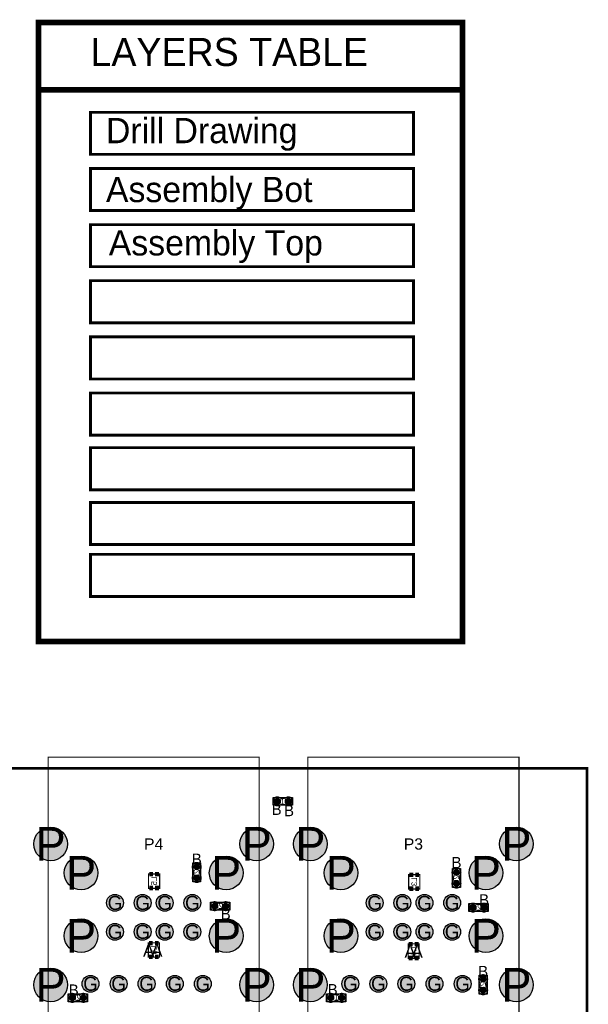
# Model space of a CAD drawing. Extents: x -14 to 190, y -123 to 238.
# Tile 28 of 28: x 138 to 189, y 149 to 238. Entities that reach past the tile are written whole.
import ezdxf
from ezdxf.enums import TextEntityAlignment as Align

# ---------------------------------------------------------------- set-up
doc = ezdxf.new("R2010")
doc.units = 0
doc.header["$MEASUREMENT"] = 0
for name, color, linetype in [('ASSEMBLY_OUTLINES_BTM', 191, 'CONTINUOUS'), ('ASSEMBLY_OUTLINES_TOP', 102, 'CONTINUOUS'), ('ASSEMBLY_REF_DES_BTM', 191, 'CONTINUOUS'), ('ASSEMBLY_REF_DES_TOP', 102, 'CONTINUOUS'), ('BOARD_OUTLINE', 10, 'CONTINUOUS'), ('DRILL_DRAWING', 21, 'CONTINUOUS'), ('LOGO', 90, 'CONTINUOUS'), ('PART_PADS_LAYER_TOP', 150, 'CONTINUOUS'), ('PART_PADS_SMD_BTM', 181, 'CONTINUOUS'), ('PART_PADS_SMD_TOP', 150, 'CONTINUOUS')]:
    doc.layers.add(name, color=color, linetype=linetype)
doc.styles.add('ARIAL', font='ARIAL.TTF')
doc.styles.add('VERIBEST_GERBER_0', font='VBest0.ttf')

msp = doc.modelspace()

# ---------------------------------------------------------------- hatches: boundary and pattern name
at = {"layer": 'PART_PADS_LAYER_TOP'}
h = msp.add_hatch(color=256, dxfattribs=at)
edge = h.paths.add_edge_path()
edge.add_arc((140.49, 163.150042), 1.524, 0, 360)
h = msp.add_hatch(color=256, dxfattribs=at)
edge = h.paths.add_edge_path()
edge.add_arc((159.13, 163.150042), 1.524, 0, 360)
h = msp.add_hatch(color=256, dxfattribs=at)
edge = h.paths.add_edge_path()
edge.add_arc((163.985, 163.150042), 1.524, 0, 360)
h = msp.add_hatch(color=256, dxfattribs=at)
edge = h.paths.add_edge_path()
edge.add_arc((182.625, 163.150042), 1.524, 0, 360)
h = msp.add_hatch(color=256, dxfattribs=at)
edge = h.paths.add_edge_path()
edge.add_arc((143.25, 160.530042), 1.524, 0, 360)
h = msp.add_hatch(color=256, dxfattribs=at)
edge = h.paths.add_edge_path()
edge.add_arc((156.37, 160.530042), 1.524, 0, 360)
h = msp.add_hatch(color=256, dxfattribs=at)
edge = h.paths.add_edge_path()
edge.add_arc((166.745, 160.530042), 1.524, 0, 360)
h = msp.add_hatch(color=256, dxfattribs=at)
edge = h.paths.add_edge_path()
edge.add_arc((179.865, 160.530042), 1.524, 0, 360)
h = msp.add_hatch(color=256, dxfattribs=at)
edge = h.paths.add_edge_path()
edge.add_arc((146.31, 157.820042), 0.762, 0, 360)
h = msp.add_hatch(color=256, dxfattribs=at)
edge = h.paths.add_edge_path()
edge.add_arc((148.81, 157.820042), 0.762, 0, 360)
h = msp.add_hatch(color=256, dxfattribs=at)
edge = h.paths.add_edge_path()
edge.add_arc((150.81, 157.820042), 0.762, 0, 360)
h = msp.add_hatch(color=256, dxfattribs=at)
edge = h.paths.add_edge_path()
edge.add_arc((153.31, 157.820042), 0.762, 0, 360)
h = msp.add_hatch(color=256, dxfattribs=at)
edge = h.paths.add_edge_path()
edge.add_arc((169.805, 157.820042), 0.762, 0, 360)
h = msp.add_hatch(color=256, dxfattribs=at)
edge = h.paths.add_edge_path()
edge.add_arc((172.305, 157.820042), 0.762, 0, 360)
h = msp.add_hatch(color=256, dxfattribs=at)
edge = h.paths.add_edge_path()
edge.add_arc((174.305, 157.820042), 0.762, 0, 360)
h = msp.add_hatch(color=256, dxfattribs=at)
edge = h.paths.add_edge_path()
edge.add_arc((176.805, 157.820042), 0.762, 0, 360)
h = msp.add_hatch(color=256, dxfattribs=at)
edge = h.paths.add_edge_path()
edge.add_arc((143.25, 154.840042), 1.524, 0, 360)
h = msp.add_hatch(color=256, dxfattribs=at)
edge = h.paths.add_edge_path()
edge.add_arc((146.31, 155.200042), 0.762, 0, 360)
h = msp.add_hatch(color=256, dxfattribs=at)
edge = h.paths.add_edge_path()
edge.add_arc((148.81, 155.200042), 0.762, 0, 360)
h = msp.add_hatch(color=256, dxfattribs=at)
edge = h.paths.add_edge_path()
edge.add_arc((150.81, 155.200042), 0.762, 0, 360)
h = msp.add_hatch(color=256, dxfattribs=at)
edge = h.paths.add_edge_path()
edge.add_arc((153.31, 155.200042), 0.762, 0, 360)
h = msp.add_hatch(color=256, dxfattribs=at)
edge = h.paths.add_edge_path()
edge.add_arc((156.37, 154.840042), 1.524, 0, 360)
h = msp.add_hatch(color=256, dxfattribs=at)
edge = h.paths.add_edge_path()
edge.add_arc((166.745, 154.840042), 1.524, 0, 360)
h = msp.add_hatch(color=256, dxfattribs=at)
edge = h.paths.add_edge_path()
edge.add_arc((169.805, 155.200042), 0.762, 0, 360)
h = msp.add_hatch(color=256, dxfattribs=at)
edge = h.paths.add_edge_path()
edge.add_arc((172.305, 155.200042), 0.762, 0, 360)
h = msp.add_hatch(color=256, dxfattribs=at)
edge = h.paths.add_edge_path()
edge.add_arc((174.305, 155.200042), 0.762, 0, 360)
h = msp.add_hatch(color=256, dxfattribs=at)
edge = h.paths.add_edge_path()
edge.add_arc((176.805, 155.200042), 0.762, 0, 360)
h = msp.add_hatch(color=256, dxfattribs=at)
edge = h.paths.add_edge_path()
edge.add_arc((179.865, 154.840042), 1.524, 0, 360)
h = msp.add_hatch(color=256, dxfattribs=at)
edge = h.paths.add_edge_path()
edge.add_arc((140.49, 150.400042), 1.524, 0, 360)
h = msp.add_hatch(color=256, dxfattribs=at)
edge = h.paths.add_edge_path()
edge.add_arc((159.13, 150.400042), 1.524, 0, 360)
h = msp.add_hatch(color=256, dxfattribs=at)
edge = h.paths.add_edge_path()
edge.add_arc((163.985, 150.400042), 1.524, 0, 360)
h = msp.add_hatch(color=256, dxfattribs=at)
edge = h.paths.add_edge_path()
edge.add_arc((182.625, 150.400042), 1.524, 0, 360)
h = msp.add_hatch(color=256, dxfattribs=at)
edge = h.paths.add_edge_path()
edge.add_arc((144.1, 150.500042), 0.762, 0, 360)
h = msp.add_hatch(color=256, dxfattribs=at)
edge = h.paths.add_edge_path()
edge.add_arc((146.64, 150.500042), 0.762, 0, 360)
h = msp.add_hatch(color=256, dxfattribs=at)
edge = h.paths.add_edge_path()
edge.add_arc((149.17, 150.500042), 0.762, 0, 360)
h = msp.add_hatch(color=256, dxfattribs=at)
edge = h.paths.add_edge_path()
edge.add_arc((151.72, 150.500042), 0.762, 0, 360)
h = msp.add_hatch(color=256, dxfattribs=at)
edge = h.paths.add_edge_path()
edge.add_arc((154.26, 150.500042), 0.762, 0, 360)
h = msp.add_hatch(color=256, dxfattribs=at)
edge = h.paths.add_edge_path()
edge.add_arc((167.595, 150.500042), 0.762, 0, 360)
h = msp.add_hatch(color=256, dxfattribs=at)
edge = h.paths.add_edge_path()
edge.add_arc((170.135, 150.500042), 0.762, 0, 360)
h = msp.add_hatch(color=256, dxfattribs=at)
edge = h.paths.add_edge_path()
edge.add_arc((172.665, 150.500042), 0.762, 0, 360)
h = msp.add_hatch(color=256, dxfattribs=at)
edge = h.paths.add_edge_path()
edge.add_arc((175.215, 150.500042), 0.762, 0, 360)
h = msp.add_hatch(color=256, dxfattribs=at)
edge = h.paths.add_edge_path()
edge.add_arc((177.755, 150.500042), 0.762, 0, 360)
at = {"layer": 'PART_PADS_SMD_BTM'}
h = msp.add_hatch(color=256, dxfattribs=at)
edge = h.paths.add_edge_path()
edge.add_arc((153.705601, 161.075478), 0.2667, 0, 360)
h = msp.add_hatch(color=256, dxfattribs=at)
edge = h.paths.add_edge_path()
edge.add_arc((177.200601, 160.567478), 0.2667, 0, 360)
h = msp.add_hatch(color=256, dxfattribs=at)
edge = h.paths.add_edge_path()
edge.add_arc((153.705601, 160.075478), 0.2667, 0, 360)
h = msp.add_hatch(color=256, dxfattribs=at)
edge = h.paths.add_edge_path()
edge.add_arc((177.200601, 159.567478), 0.2667, 0, 360)
h = msp.add_hatch(color=256, dxfattribs=at)
edge = h.paths.add_edge_path()
edge.add_arc((155.326478, 157.521399), 0.2667, 0, 360)
h = msp.add_hatch(color=256, dxfattribs=at)
edge = h.paths.add_edge_path()
edge.add_arc((156.326478, 157.521399), 0.2667, 0, 360)
h = msp.add_hatch(color=256, dxfattribs=at)
edge = h.paths.add_edge_path()
edge.add_arc((178.694478, 157.394399), 0.2667, 0, 360)
h = msp.add_hatch(color=256, dxfattribs=at)
edge = h.paths.add_edge_path()
edge.add_arc((179.694478, 157.394399), 0.2667, 0, 360)
h = msp.add_hatch(color=256, dxfattribs=at)
edge = h.paths.add_edge_path()
edge.add_arc((179.613601, 150.915478), 0.2667, 0, 360)
h = msp.add_hatch(color=256, dxfattribs=at)
edge = h.paths.add_edge_path()
edge.add_arc((179.613601, 149.915478), 0.2667, 0, 360)
h = msp.add_hatch(color=256, dxfattribs=at)
edge = h.paths.add_edge_path()
edge.add_arc((142.452, 149.225), 0.2667, 0, 360)
h = msp.add_hatch(color=256, dxfattribs=at)
edge = h.paths.add_edge_path()
edge.add_arc((143.452, 149.225), 0.2667, 0, 360)
h = msp.add_hatch(color=256, dxfattribs=at)
edge = h.paths.add_edge_path()
edge.add_arc((165.82, 149.225), 0.2667, 0, 360)
h = msp.add_hatch(color=256, dxfattribs=at)
edge = h.paths.add_edge_path()
edge.add_arc((166.82, 149.225), 0.2667, 0, 360)
at = {"layer": 'PART_PADS_SMD_TOP'}
h = msp.add_hatch(color=256, dxfattribs=at)
edge = h.paths.add_edge_path()
edge.add_arc((160.994, 167.005), 0.2667, 0, 360)
h = msp.add_hatch(color=256, dxfattribs=at)
edge = h.paths.add_edge_path()
edge.add_arc((161.994, 167.005), 0.2667, 0, 360)

# ---------------------------------------------------------------- linework, layer by layer
at = {"layer": 'ASSEMBLY_OUTLINES_BTM', "const_width": 0.1016}
for points in [[(153.435345, 160.474132), (153.435345, 160.694604), (153.434837, 160.695112, 0.088782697), (153.366257, 160.851068), (153.367273, 160.849798, -1.875349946), (154.042151, 160.85056), (154.042405, 160.850306, 0.088801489), (153.973825, 160.69435), (153.973317, 160.693842), (153.973317, 160.47337), (153.975095, 160.468798, 0.081091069), (154.027927, 160.32224, -2.020315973), (153.381497, 160.321986), (153.380735, 160.322748, 0.081091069), (153.433567, 160.469306)], [(176.930345, 159.966132), (176.930345, 160.186604), (176.929837, 160.187112, 0.088782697), (176.861257, 160.343068), (176.862273, 160.341798, -1.875349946), (177.537151, 160.34256), (177.537405, 160.342306, 0.088801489), (177.468825, 160.18635), (177.468317, 160.185842), (177.468317, 159.96537), (177.470095, 159.960798, 0.081091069), (177.522927, 159.81424, -2.020315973), (176.876497, 159.813986), (176.875735, 159.814748, 0.081091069), (176.928567, 159.961306)], [(155.725132, 157.791655), (155.945604, 157.791655), (155.946112, 157.792163, 0.088782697), (156.102068, 157.860743), (156.100798, 157.859727, -1.875349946), (156.10156, 157.184849), (156.101306, 157.184595, 0.088801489), (155.94535, 157.253175), (155.944842, 157.253683), (155.72437, 157.253683), (155.719798, 157.251905, 0.081091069), (155.57324, 157.199073, -2.020315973), (155.572986, 157.845503), (155.573748, 157.846265, 0.081091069), (155.720306, 157.793433)], [(179.093132, 157.664655), (179.313604, 157.664655), (179.314112, 157.665163, 0.088782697), (179.470068, 157.733743), (179.468798, 157.732727, -1.875349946), (179.46956, 157.057849), (179.469306, 157.057595, 0.088801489), (179.31335, 157.126175), (179.312842, 157.126683), (179.09237, 157.126683), (179.087798, 157.124905, 0.081091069), (178.94124, 157.072073, -2.020315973), (178.940986, 157.718503), (178.941748, 157.719265, 0.081091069), (179.088306, 157.666433)], [(179.343345, 150.314132), (179.343345, 150.534604), (179.342837, 150.535112, 0.088782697), (179.274257, 150.691068), (179.275273, 150.689798, -1.875349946), (179.950151, 150.69056), (179.950405, 150.690306, 0.088801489), (179.881825, 150.53435), (179.881317, 150.533842), (179.881317, 150.31337), (179.883095, 150.308798, 0.081091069), (179.935927, 150.16224, -2.020315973), (179.289497, 150.161986), (179.288735, 150.162748, 0.081091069), (179.341567, 150.309306)], [(142.850654, 149.495256), (143.071126, 149.495256), (143.071634, 149.495764, 0.088782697), (143.22759, 149.564344), (143.22632, 149.563328, -1.875349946), (143.227082, 148.88845), (143.226828, 148.888196, 0.088801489), (143.070872, 148.956776), (143.070364, 148.957284), (142.849892, 148.957284), (142.84532, 148.955506, 0.081091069), (142.698762, 148.902674, -2.020315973), (142.698508, 149.549104), (142.69927, 149.549866, 0.081091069), (142.845828, 149.497034)], [(166.218654, 149.495256), (166.439126, 149.495256), (166.439634, 149.495764, 0.088782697), (166.59559, 149.564344), (166.59432, 149.563328, -1.875349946), (166.595082, 148.88845), (166.594828, 148.888196, 0.088801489), (166.438872, 148.956776), (166.438364, 148.957284), (166.217892, 148.957284), (166.21332, 148.955506, 0.081091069), (166.066762, 148.902674, -2.020315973), (166.066508, 149.549104), (166.06727, 149.549866, 0.081091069), (166.213828, 149.497034)]]:
    msp.add_lwpolyline(points, format="xyb", dxfattribs=at)
at = {"layer": 'ASSEMBLY_OUTLINES_BTM'}
for points in [[(153.350001, 159.711878), (153.350001, 161.439078), (154.061201, 161.439078), (154.061201, 159.711878)], [(176.845001, 159.203878), (176.845001, 160.931078), (177.556201, 160.931078), (177.556201, 159.203878)], [(154.962878, 157.165799), (154.962878, 157.876999), (156.690078, 157.876999), (156.690078, 157.165799)], [(178.330878, 157.038799), (178.330878, 157.749999), (180.058078, 157.749999), (180.058078, 157.038799)], [(179.258001, 149.551878), (179.258001, 151.279078), (179.969201, 151.279078), (179.969201, 149.551878)], [(142.0884, 148.8694), (142.0884, 149.5806), (143.8156, 149.5806), (143.8156, 148.8694)], [(165.4564, 148.8694), (165.4564, 149.5806), (167.1836, 149.5806), (167.1836, 148.8694)]]:
    msp.add_lwpolyline(points, close=True, dxfattribs=at)
at = {"layer": 'ASSEMBLY_OUTLINES_BTM', "const_width": 0.1016}
for points in [[(149.350615, 159.138201), (149.350615, 160.438173), (150.350612, 160.438173), (150.350612, 159.138201)], [(172.879153, 159.07915), (172.879153, 160.379122), (173.87915, 160.379122), (173.87915, 159.07915)], [(149.330065, 152.898619), (149.330065, 154.198591), (150.330062, 154.198591), (150.330062, 152.898619)], [(172.826686, 152.805294), (172.826686, 154.105266), (173.826683, 154.105266), (173.826683, 152.805294)]]:
    msp.add_lwpolyline(points, close=True, dxfattribs=at)
at = {"layer": 'ASSEMBLY_OUTLINES_BTM'}
for points in [[(153.433567, 160.469306), (153.435345, 160.474132)], [(153.435345, 160.694604), (153.434837, 160.695112)], [(153.973825, 160.69435), (153.973317, 160.693842)], [(153.973317, 160.47337), (153.975095, 160.468798)], [(154.042151, 160.85056), (154.042405, 160.850306)], [(153.381497, 160.321986), (153.380735, 160.322748)], [(176.876497, 159.813986), (176.875735, 159.814748)], [(176.928567, 159.961306), (176.930345, 159.966132)], [(176.930345, 160.186604), (176.929837, 160.187112)], [(177.468825, 160.18635), (177.468317, 160.185842)], [(177.468317, 159.96537), (177.470095, 159.960798)], [(177.537151, 160.34256), (177.537405, 160.342306)], [(155.572986, 157.845503), (155.573748, 157.846265)], [(155.720306, 157.793433), (155.725132, 157.791655)], [(155.945604, 157.791655), (155.946112, 157.792163)], [(178.940986, 157.718503), (178.941748, 157.719265)], [(155.72437, 157.253683), (155.719798, 157.251905)], [(155.94535, 157.253175), (155.944842, 157.253683)], [(156.10156, 157.184849), (156.101306, 157.184595)], [(179.09237, 157.126683), (179.087798, 157.124905)], [(179.088306, 157.666433), (179.093132, 157.664655)], [(179.31335, 157.126175), (179.312842, 157.126683)], [(179.313604, 157.664655), (179.314112, 157.665163)], [(179.46956, 157.057849), (179.469306, 157.057595)], [(179.950151, 150.69056), (179.950405, 150.690306)], [(179.289497, 150.161986), (179.288735, 150.162748)], [(179.341567, 150.309306), (179.343345, 150.314132)], [(179.343345, 150.534604), (179.342837, 150.535112)], [(179.881825, 150.53435), (179.881317, 150.533842)], [(179.881317, 150.31337), (179.883095, 150.308798)], [(142.698508, 149.549104), (142.69927, 149.549866)], [(142.849892, 148.957284), (142.84532, 148.955506)], [(142.845828, 149.497034), (142.850654, 149.495256)], [(143.070872, 148.956776), (143.070364, 148.957284)], [(143.071126, 149.495256), (143.071634, 149.495764)], [(143.227082, 148.88845), (143.226828, 148.888196)], [(166.066508, 149.549104), (166.06727, 149.549866)], [(166.217892, 148.957284), (166.21332, 148.955506)], [(166.213828, 149.497034), (166.218654, 149.495256)], [(166.438872, 148.956776), (166.438364, 148.957284)], [(166.439126, 149.495256), (166.439634, 149.495764)], [(166.595082, 148.88845), (166.594828, 148.888196)]]:
    msp.add_lwpolyline(points, dxfattribs=at)
at = {"layer": 'ASSEMBLY_OUTLINES_TOP', "const_width": 0.1}
for points in [[(140.26, 143.300042), (140.26, 171.000042), (159.36, 171.000042), (159.36, 143.300042)], [(163.755, 143.300042), (163.755, 171.000042), (182.855, 171.000042), (182.855, 143.300042)]]:
    msp.add_lwpolyline(points, close=True, dxfattribs=at)
at = {"layer": 'ASSEMBLY_OUTLINES_TOP', "const_width": 0.1016}
msp.add_lwpolyline([(161.392654, 166.734744), (161.613126, 166.734744), (161.613634, 166.734236, -0.088782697), (161.76959, 166.665656), (161.76832, 166.666672, 1.875349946), (161.769082, 167.34155), (161.768828, 167.341804, -0.088801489), (161.612872, 167.273224), (161.612364, 167.272716), (161.391892, 167.272716), (161.38732, 167.274494, -0.081091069), (161.240762, 167.327326, 2.020315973), (161.240508, 166.680896), (161.24127, 166.680134, -0.081091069), (161.387828, 166.732966)], format="xyb", dxfattribs=at)
at = {"layer": 'ASSEMBLY_OUTLINES_TOP'}
msp.add_lwpolyline([(160.6304, 166.6494), (160.6304, 167.3606), (162.3576, 167.3606), (162.3576, 166.6494)], close=True, dxfattribs=at)
for points in [[(161.240508, 166.680896), (161.24127, 166.680134)], [(161.391892, 167.272716), (161.38732, 167.274494)], [(161.387828, 166.732966), (161.392654, 166.734744)], [(161.612872, 167.273224), (161.612364, 167.272716)], [(161.613126, 166.734744), (161.613634, 166.734236)], [(161.769082, 167.34155), (161.768828, 167.341804)]]:
    msp.add_lwpolyline(points, dxfattribs=at)
at = {"layer": 'BOARD_OUTLINE', "const_width": 0.25}
msp.add_lwpolyline([(0, 0), (0, 170), (189, 170), (189, 0)], close=True, dxfattribs=at)
at = {"layer": 'LOGO'}
for points, const_width in [([(139.399, 181.483), (139.399, 237.49), (177.753, 237.49), (177.753, 181.483)], 0.508), ([(144.098, 225.552), (144.098, 229.362), (173.308, 229.362), (173.308, 225.552)], 0.254), ([(144.098, 220.472), (144.098, 224.282), (173.308, 224.282), (173.308, 220.472)], 0.254), ([(144.098, 215.392), (144.098, 219.202), (173.308, 219.202), (173.308, 215.392)], 0.254), ([(144.098, 210.312), (144.098, 214.122), (173.308, 214.122), (173.308, 210.312)], 0.254), ([(144.098, 205.232), (144.098, 209.042), (173.308, 209.042), (173.308, 205.232)], 0.254), ([(144.098, 200.152), (144.098, 203.962), (173.308, 203.962), (173.308, 200.152)], 0.254), ([(144.098, 195.199), (144.098, 199.009), (173.308, 199.009), (173.308, 195.199)], 0.254), ([(144.098, 190.246), (144.098, 194.056), (173.308, 194.056), (173.308, 190.246)], 0.254), ([(144.098, 185.547), (144.098, 189.357), (173.308, 189.357), (173.308, 185.547)], 0.254)]:
    msp.add_lwpolyline(points, close=True, dxfattribs=dict(at, const_width=const_width))
at = {"layer": 'LOGO', "const_width": 0.508}
msp.add_lwpolyline([(177.753, 231.394), (139.526, 231.394)], dxfattribs=at)
at = {"layer": 'PART_PADS_LAYER_TOP'}
for centre, radius in [((140.49, 163.150042), 1.524), ((159.13, 163.150042), 1.524), ((163.985, 163.150042), 1.524), ((182.625, 163.150042), 1.524), ((143.25, 160.530042), 1.524), ((156.37, 160.530042), 1.524), ((166.745, 160.530042), 1.524), ((179.865, 160.530042), 1.524), ((146.31, 157.820042), 0.762), ((148.81, 157.820042), 0.762), ((150.81, 157.820042), 0.762), ((153.31, 157.820042), 0.762), ((169.805, 157.820042), 0.762), ((172.305, 157.820042), 0.762), ((174.305, 157.820042), 0.762), ((176.805, 157.820042), 0.762), ((143.25, 154.840042), 1.524), ((146.31, 155.200042), 0.762), ((148.81, 155.200042), 0.762), ((150.81, 155.200042), 0.762), ((153.31, 155.200042), 0.762), ((156.37, 154.840042), 1.524), ((166.745, 154.840042), 1.524), ((169.805, 155.200042), 0.762), ((172.305, 155.200042), 0.762), ((174.305, 155.200042), 0.762), ((176.805, 155.200042), 0.762), ((179.865, 154.840042), 1.524), ((140.49, 150.400042), 1.524), ((159.13, 150.400042), 1.524), ((163.985, 150.400042), 1.524), ((182.625, 150.400042), 1.524), ((144.1, 150.500042), 0.762), ((146.64, 150.500042), 0.762), ((149.17, 150.500042), 0.762), ((151.72, 150.500042), 0.762), ((154.26, 150.500042), 0.762), ((167.595, 150.500042), 0.762), ((170.135, 150.500042), 0.762), ((172.665, 150.500042), 0.762), ((175.215, 150.500042), 0.762), ((177.755, 150.500042), 0.762)]:
    msp.add_circle(centre, radius, dxfattribs=at)
at = {"layer": 'PART_PADS_SMD_BTM'}
for centre in [(153.705601, 161.075478), (177.200601, 160.567478), (153.705601, 160.075478), (177.200601, 159.567478), (155.326478, 157.521399), (156.326478, 157.521399), (178.694478, 157.394399), (179.694478, 157.394399), (179.613601, 150.915478), (179.613601, 149.915478), (142.452, 149.225), (143.452, 149.225), (165.82, 149.225), (166.82, 149.225)]:
    msp.add_circle(centre, 0.2667, dxfattribs=at)
for points in [[(149.405741, 160.208187), (149.755741, 160.208187), (149.405741, 160.608187), (149.755741, 160.608187)], [(149.945741, 160.208187), (150.295741, 160.208187), (149.945741, 160.608187), (150.295741, 160.608187)], [(172.934279, 160.149136), (173.284279, 160.149136), (172.934279, 160.549136), (173.284279, 160.549136)], [(173.474279, 160.149136), (173.824279, 160.149136), (173.474279, 160.549136), (173.824279, 160.549136)], [(149.405741, 158.968187), (149.755741, 158.968187), (149.405741, 159.368187), (149.755741, 159.368187)], [(149.945741, 158.968187), (150.295741, 158.968187), (149.945741, 159.368187), (150.295741, 159.368187)], [(172.934279, 158.909136), (173.284279, 158.909136), (172.934279, 159.309136), (173.284279, 159.309136)], [(173.474279, 158.909136), (173.824279, 158.909136), (173.474279, 159.309136), (173.824279, 159.309136)], [(149.384936, 153.968605), (149.734936, 153.968605), (149.384936, 154.368605), (149.734936, 154.368605)], [(149.924936, 153.968605), (150.274936, 153.968605), (149.924936, 154.368605), (150.274936, 154.368605)], [(172.881557, 153.87528), (173.231557, 153.87528), (172.881557, 154.27528), (173.231557, 154.27528)], [(173.421557, 153.87528), (173.771557, 153.87528), (173.421557, 154.27528), (173.771557, 154.27528)], [(149.384936, 152.728605), (149.734936, 152.728605), (149.384936, 153.128605), (149.734936, 153.128605)], [(149.924936, 152.728605), (150.274936, 152.728605), (149.924936, 153.128605), (150.274936, 153.128605)], [(172.881557, 152.63528), (173.231557, 152.63528), (172.881557, 153.03528), (173.231557, 153.03528)], [(173.421557, 152.63528), (173.771557, 152.63528), (173.421557, 153.03528), (173.771557, 153.03528)]]:
    msp.add_solid(points, dxfattribs=at)
at = {"layer": 'PART_PADS_SMD_TOP'}
for centre in [(160.994, 167.005), (161.994, 167.005)]:
    msp.add_circle(centre, 0.2667, dxfattribs=at)

# ---------------------------------------------------------------- texts
at = {"layer": 'ASSEMBLY_OUTLINES_BTM', "style": 'VERIBEST_GERBER_0'}
msp.add_text('Assembly Bot', height=2.286, dxfattribs=at).set_placement((145.495, 223.52), align=Align.TOP_LEFT)
at = {"layer": 'ASSEMBLY_OUTLINES_TOP', "style": 'VERIBEST_GERBER_0'}
msp.add_text('Assembly Top', height=2.286, dxfattribs=at).set_placement((145.749, 218.694), align=Align.TOP_LEFT)
at = {"layer": 'ASSEMBLY_REF_DES_BTM', "style": 'ARIAL', "text_generation_flag": 2}
for s, p in [('C23', (153.684773, 160.697982)), ('C20', (177.179773, 160.189982)), ('L5', (149.850741, 159.788187)), ('L3', (173.379279, 159.729136)), ('L6', (149.829936, 153.548605)), ('L4', (173.326557, 153.45528)), ('C22', (179.592773, 150.537982))]:
    msp.add_text(s, height=0.508, rotation=90, dxfattribs=at).set_placement(p, align=Align.MIDDLE_CENTER)
for s, p in [('C25', (155.948982, 157.542227)), ('C21', (179.316982, 157.415227)), ('C29', (143.074504, 149.245828)), ('C17', (166.442504, 149.245828))]:
    msp.add_text(s, height=0.508, dxfattribs=at).set_placement(p, align=Align.MIDDLE_CENTER)
at = {"layer": 'ASSEMBLY_REF_DES_TOP', "style": 'ARIAL'}
for s, height, p in [('C189', 0.508, (161.616504, 166.984172)), ('P4', 1.016, (149.81, 163.150042)), ('P3', 1.016, (173.305, 163.150042))]:
    msp.add_text(s, height=height, dxfattribs=at).set_placement(p, align=Align.MIDDLE_CENTER)
at = {"layer": 'DRILL_DRAWING', "style": 'VERIBEST_GERBER_0'}
msp.add_text('Drill Drawing', height=2.286, dxfattribs=at).set_placement((145.495, 228.854), align=Align.TOP_LEFT)
for s, height, p in [('B', 1.016, (160.932358, 166.287573)), ('B', 1.016, (162.05446, 166.169457)), ('P', 3.048, (140.49, 163.150042)), ('P', 3.048, (159.13, 163.150042)), ('P', 3.048, (163.985, 163.150042)), ('P', 3.048, (182.625, 163.150042)), ('B', 1.016, (153.705601, 161.773979)), ('P', 3.048, (143.25, 160.530042)), ('P', 3.048, (156.37, 160.530042)), ('P', 3.048, (166.745, 160.530042)), ('B', 1.016, (177.200601, 161.468127)), ('P', 3.048, (179.865, 160.530042)), ('G', 1.27, (146.31, 157.820042)), ('G', 1.27, (148.81, 157.820042)), ('G', 1.27, (150.81, 157.820042)), ('G', 1.27, (153.31, 157.820042)), ('G', 1.27, (169.805, 157.820042)), ('G', 1.27, (172.305, 157.820042)), ('G', 1.27, (174.305, 157.820042)), ('G', 1.27, (176.805, 157.820042)), ('B', 1.016, (179.694478, 158.0929)), ('B', 1.016, (156.326478, 156.822898)), ('P', 3.048, (143.25, 154.840042)), ('P', 3.048, (156.37, 154.840042)), ('P', 3.048, (166.745, 154.840042)), ('P', 3.048, (179.865, 154.840042)), ('G', 1.27, (146.31, 155.200042)), ('G', 1.27, (148.81, 155.200042)), ('G', 1.27, (150.81, 155.200042)), ('G', 1.27, (153.31, 155.200042)), ('G', 1.27, (169.805, 155.200042)), ('G', 1.27, (172.305, 155.200042)), ('G', 1.27, (174.305, 155.200042)), ('G', 1.27, (176.805, 155.200042)), ('A', 1.143, (149.36096, 153.523217)), ('A', 1.143, (150.099936, 153.512297)), ('A', 1.143, (173.009343, 153.424447)), ('A', 1.143, (173.644343, 153.428124)), ('P', 3.048, (140.49, 150.400042)), ('P', 3.048, (159.13, 150.400042)), ('P', 3.048, (163.985, 150.400042)), ('B', 1.016, (179.613601, 151.613979)), ('P', 3.048, (182.625, 150.400042)), ('G', 1.27, (144.1, 150.500042)), ('G', 1.27, (146.64, 150.500042)), ('G', 1.27, (149.17, 150.500042)), ('G', 1.27, (151.72, 150.500042)), ('G', 1.27, (154.26, 150.500042)), ('G', 1.27, (167.595, 150.500042)), ('G', 1.27, (170.135, 150.500042)), ('G', 1.27, (172.665, 150.500042)), ('G', 1.27, (175.215, 150.500042)), ('G', 1.27, (177.755, 150.500042)), ('B', 1.016, (142.577272, 149.930219)), ('B', 1.016, (166.003073, 149.964862))]:
    msp.add_text(s, height=height, dxfattribs=at).set_placement(p, align=Align.MIDDLE_CENTER)
at = {"layer": 'LOGO', "style": 'VERIBEST_GERBER_0'}
msp.add_text('LAYERS TABLE', height=2.54, dxfattribs=at).set_placement((144.098, 234.823), align=Align.MIDDLE_LEFT)

doc.saveas('drawing.dxf')
